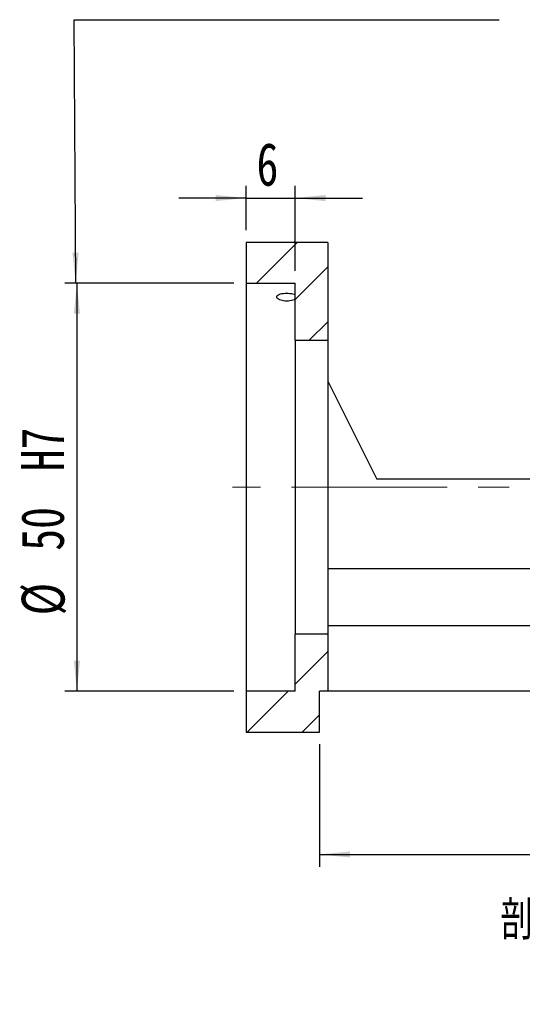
# Model space of a CAD drawing. Header units: millimetres. Extents: x 23 to 297, y 7 to 199.
# Tile 2 of 9: x 190 to 231, y 7 to 87. Entities that reach past the tile are written whole.
import ezdxf

# ---------------------------------------------------------------- set-up
doc = ezdxf.new("R2010")
doc.units = ezdxf.units.MM
doc.linetypes.add('CENTERX2', pattern=[20.32, 12.7, -2.54, 2.54, -2.54])
doc.layers.add('FORMAT', color=7, linetype='Continuous')
doc.styles.add('SLDTEXTSTYLE0', font='TXT', dxfattribs={"width": 0.75})
doc.styles.add('SLDTEXTSTYLE1', font='TXT', dxfattribs={"width": 0.75, "bigfont": 'bigfont'})
doc.dimstyles.new('SLDDIMSTYLE3', dxfattribs={"dimtxt": 3.5, "dimasz": 2.5, "dimexe": 0, "dimexo": 0.0625, "dimgap": 0.875, "dimtad": 1, "dimlfac": 1.5, "dimrnd": 1e-09, "dimzin": 12, "dimdsep": 46, "dimtxsty": 'SLDTEXTSTYLE0', "dimsah": 1, "dimcen": 0.09, "dimadec": 0, "dimazin": 3, "dimtfac": 1, "dimtofl": 0, "dimtmove": 0, "dimatfit": 3, "dimfxl": 1, "dimfrac": 2, "dimtolj": 1, "dimtzin": 12, "dimarcsym": 0})
doc.dimstyles.new('SLDDIMSTYLE5', dxfattribs={"dimtxt": 3.5, "dimasz": 2.5, "dimexe": 0, "dimexo": 0.0625, "dimgap": 0.875, "dimtad": 1, "dimlfac": 1.5, "dimrnd": 1e-09, "dimzin": 12, "dimdsep": 46, "dimtxsty": 'SLDTEXTSTYLE0', "dimsah": 1, "dimcen": 0.09, "dimadec": 0, "dimazin": 3, "dimtfac": 1, "dimtmove": 0, "dimatfit": 0, "dimfxl": 1, "dimfrac": 2, "dimtolj": 1, "dimtzin": 12, "dimarcsym": 0})
doc.dimstyles.new('SLDDIMSTYLE6', dxfattribs={"dimtxt": 3.5, "dimasz": 2.5, "dimexe": 0, "dimexo": 0.0625, "dimgap": 0.875, "dimtad": 1, "dimlfac": 1.5, "dimrnd": 1e-09, "dimzin": 12, "dimdsep": 46, "dimtxsty": 'SLDTEXTSTYLE0', "dimsah": 1, "dimcen": 0.09, "dimadec": 0, "dimazin": 3, "dimtfac": 1, "dimtofl": 0, "dimtmove": 0, "dimatfit": 3, "dimfxl": 1, "dimfrac": 2, "dimtolj": 1, "dimarcsym": 0})

# ---------------------------------------------------------------- blocks, each defined once
blk = doc.blocks.new('_D_12')
at = {"layer": 'FORMAT', "color": 7}
for p, q in [((208.765, 70.259), (208.765, 73.878)), ((212.765, 66.925), (212.765, 73.878)), ((208.765, 72.878), (203.265, 72.878)), ((208.765, 72.878), (212.765, 72.878)), ((212.765, 72.878), (218.265, 72.878))]:
    blk.add_line(p, q, dxfattribs=at)
for points in [[(208.765, 72.878), (206.265, 73.128), (206.265, 72.628)], [(212.765, 72.878), (215.265, 72.628), (215.265, 73.128)]]:
    blk.add_solid(points, dxfattribs=at)
at = {"layer": 'FORMAT', "color": 7, "insert": (209.616, 77.39), "char_height": 3.5, "attachment_point": 1, "style": 'SLDTEXTSTYLE0'}
blk.add_mtext('6', dxfattribs=at)
blk = doc.blocks.new('_D_13')
at = {"layer": 'FORMAT', "color": 7}
for p, q in [((207.765, 65.925), (193.942, 65.925)), ((194.942, 65.925), (194.942, 32.592)), ((207.765, 32.592), (193.942, 32.592))]:
    blk.add_line(p, q, dxfattribs=at)
for points in [[(194.942, 65.925), (194.692, 63.425), (195.192, 63.425)], [(194.942, 32.592), (195.192, 35.092), (194.692, 35.092)]]:
    blk.add_solid(points, dxfattribs=at)
at = {"layer": 'FORMAT', "color": 7, "char_height": 3.5, "attachment_point": 1, "rotation": 90, "style": 'SLDTEXTSTYLE0'}
for s, insert in [('H7', (190.377, 50.551)), ('50', (190.377, 44.067)), ('%%c', (190.43, 38.788))]:
    blk.add_mtext(s, dxfattribs=dict(at, insert=insert))
blk = doc.blocks.new('_D_14')
at = {"layer": 'FORMAT', "color": 7}
for p, q in [((264.098, 31.592), (264.098, 18.259)), ((214.765, 28.259), (214.765, 18.259)), ((214.765, 19.259), (264.098, 19.259))]:
    blk.add_line(p, q, dxfattribs=at)
for points in [[(214.765, 19.259), (217.265, 19.009), (217.265, 19.509)], [(264.098, 19.259), (261.598, 19.509), (261.598, 19.009)]]:
    blk.add_solid(points, dxfattribs=at)
at = {"layer": 'FORMAT', "color": 7, "insert": (236.92, 23.771), "char_height": 3.5, "attachment_point": 1, "style": 'SLDTEXTSTYLE0'}
blk.add_mtext('74', dxfattribs=at)

msp = doc.modelspace()

# ---------------------------------------------------------------- hatches: boundary and pattern name
at = {"layer": 'FORMAT', "linetype": 'Continuous', "lineweight": 18}
h = msp.add_hatch(dxfattribs=at)
h.set_pattern_fill('ANSI31', color=256, style=0)
h.paths.add_polyline_path([(215.4312, 61.2588), (215.4312, 69.2588), (208.7645, 69.2588), (208.7645, 65.9255), (212.7645, 65.9255), (212.7645, 61.2588)], flags=0)
h = msp.add_hatch(dxfattribs=at)
h.set_pattern_fill('ANSI31', color=256, style=0)
h.paths.add_polyline_path([(212.7645, 37.2588), (212.7645, 32.5921), (208.7645, 32.5921), (208.7645, 29.2588), (214.7645, 29.2588), (214.7645, 32.5921), (215.4312, 32.5921), (215.4312, 37.2588)], flags=0)

# ---------------------------------------------------------------- linework, layer by layer
at = {"color": 7, "linetype": 'Continuous', "lineweight": 25}
for p, q in [((208.7645, 69.2588), (208.7645, 65.9255)), ((215.4312, 69.2588), (208.7645, 69.2588)), ((215.4312, 69.2588), (215.4312, 61.2588)), ((208.7645, 65.9255), (212.7645, 65.9255)), ((208.7645, 65.9255), (208.7645, 32.5921)), ((212.7645, 61.2588), (212.7645, 65.9255)), ((212.7645, 61.2588), (215.4312, 61.2588)), ((212.7645, 61.2588), (212.7645, 37.2588)), ((215.4312, 61.2588), (215.4312, 37.2588)), ((215.4312, 57.9255), (219.4312, 49.9255)), ((241.0312, 49.9255), (219.4312, 49.9255)), ((244.4312, 42.5921), (215.4312, 42.5921)), ((244.7645, 37.9255), (215.4312, 37.9255)), ((215.4312, 37.2588), (212.7645, 37.2588)), ((212.7645, 32.5921), (212.7645, 37.2588)), ((215.4312, 37.2588), (215.4312, 32.5921)), ((208.7645, 32.5921), (208.7645, 29.2588)), ((212.7645, 32.5921), (208.7645, 32.5921)), ((214.7645, 29.2588), (214.7645, 32.5921)), ((215.4312, 32.5921), (214.7645, 32.5921)), ((248.7645, 32.5921), (215.4312, 32.5921)), ((208.7645, 29.2588), (214.7645, 29.2588))]:
    msp.add_line(p, q, dxfattribs=at)
msp.add_open_spline([(212.7645, 64.6057), (212.7133, 64.5768), (212.6527, 64.551), (212.5109, 64.5068), (212.4325, 64.4893), (212.2633, 64.4656), (212.1741, 64.4597), (211.9953, 64.4609), (211.9065, 64.4681), (211.7391, 64.4942), (211.6616, 64.5129), (211.5236, 64.5587), (211.4644, 64.5855), (211.3184, 64.6732), (211.2664, 64.7405), (211.2637, 64.8366), (211.2755, 64.8685), (211.3235, 64.9276), (211.3604, 64.9557), (211.5043, 65.0303), (211.6471, 65.0682), (211.9832, 65.1082), (212.1693, 65.1098), (212.5125, 65.0754), (212.6603, 65.0404), (212.7645, 64.9918)], degree=3, knots=[0, 0, 0, 0, 0.0625, 0.0625, 0.125, 0.125, 0.1875, 0.1875, 0.25, 0.25, 0.3125, 0.3125, 0.375, 0.375, 0.5, 0.5, 0.5625, 0.5625, 0.625, 0.625, 0.75, 0.75, 0.875, 0.875, 1, 1, 1, 1], dxfattribs=at)
at = {"layer": 'FORMAT', "color": 7}
for p, q in [((194.8408, 65.9255), (194.7191, 87.4487)), ((194.7191, 87.4487), (229.4307, 87.4487))]:
    msp.add_line(p, q, dxfattribs=at)
at = {"layer": 'FORMAT', "color": 7, "linetype": 'CENTERX2', "lineweight": 18}
msp.add_line((265.8259, 49.2588), (207.6453, 49.2588), dxfattribs=at)
at = {"layer": 'FORMAT', "color": 7}
msp.add_solid([(194.8408, 65.9255), (195.0767, 68.4269), (194.5767, 68.424)], dxfattribs=at)

# ---------------------------------------------------------------- texts
at = {"layer": 'FORMAT', "insert": (238.1043, 15.4855), "char_height": 3.175, "attachment_point": 2, "style": 'SLDTEXTSTYLE1'}
msp.add_mtext('\\M+19655\\M+196CA\\M+19AA4 H-H', dxfattribs=at)

# ---------------------------------------------------------------- dimensions: what is measured, and where the dimension line sits
at = {"layer": 'FORMAT', "color": 7}
for base, p1, p2, dimstyle, picture, middle in [((212.7645, 72.8784), (208.7645, 69.2588), (212.7645, 65.9255), 'SLDDIMSTYLE5', '_D_12', (210.9088, 72.8784)), ((264.0979, 19.2588), (214.7645, 29.2588), (264.0979, 32.5921), 'SLDDIMSTYLE3', '_D_14', (239.5064, 19.2588))]:
    dim = msp.add_linear_dim(base=base, p1=p1, p2=p2, dimstyle=dimstyle, dxfattribs=at)
    dim.commit()
    dim.dimension.update_dxf_attribs({"geometry": picture, "text_midpoint": middle, "dimtype": 160})
dim = msp.add_linear_dim(base=(194.9417, 32.5921), p1=(208.7645, 65.9255), p2=(208.7645, 32.5921), angle=90, text='%%c<>H7', dimstyle='SLDDIMSTYLE6', dxfattribs=at)
dim.commit()
dim.dimension.update_dxf_attribs({"geometry": '_D_13', "text_midpoint": (194.9417, 47.5475), "dimtype": 160})

doc.saveas('drawing.dxf')
